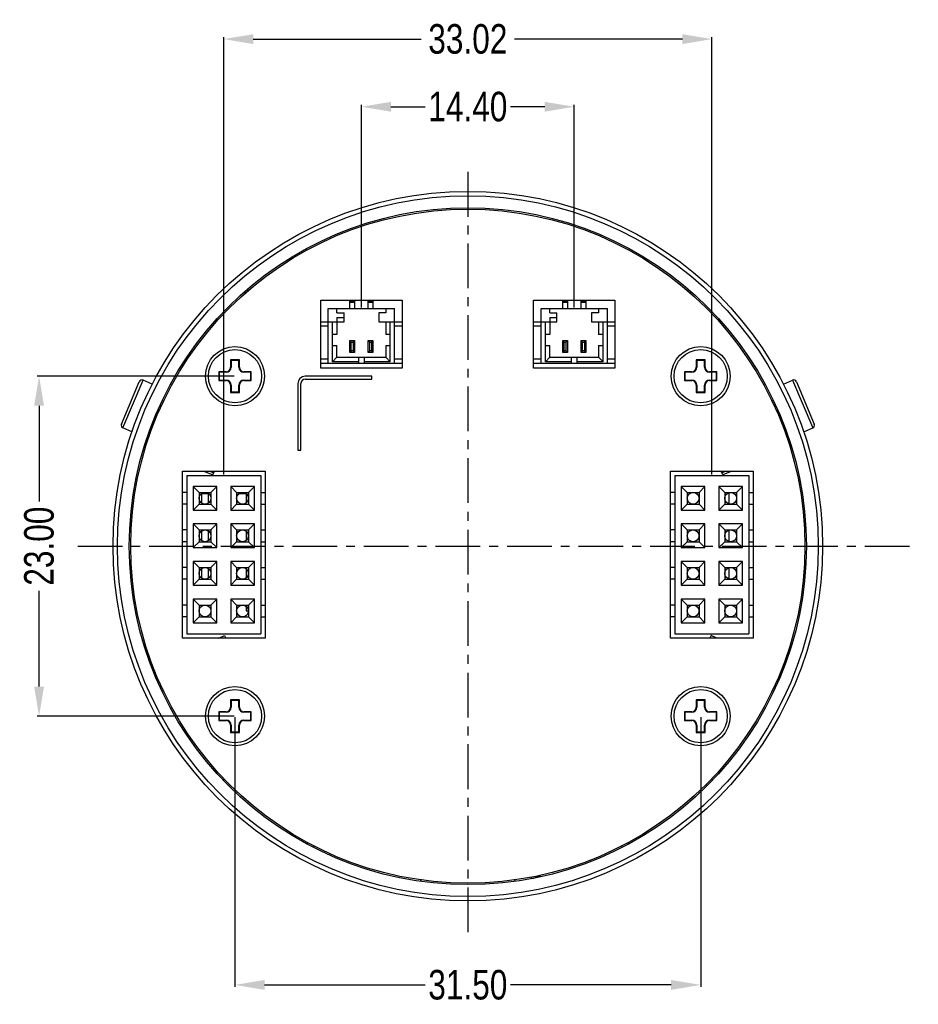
# Model space of a CAD drawing. Header units: inches. Extents: x -68 to 187, y 12 to 135.
# Tile 10 of 10: x 127 to 187, y 54 to 121. Entities that reach past the tile are written whole.
import ezdxf

# ---------------------------------------------------------------- set-up
doc = ezdxf.new("R2010")
doc.units = ezdxf.units.IN
doc.header["$LTSCALE"] = 1.21
doc.header["$MEASUREMENT"] = 0
doc.header["$PDMODE"] = 3
doc.header["$PDSIZE"] = 0.3125
doc.linetypes.add('CENTER', pattern=[2, 1.25, -0.25, 0.25, -0.25])
doc.layers.get('0').update_dxf_attribs({"linetype": 'CONTINUOUS'})
doc.layers.get('Defpoints').update_dxf_attribs({"linetype": 'CONTINUOUS'})
doc.layers.add('02___PRT_ALL_AXES', color=7, linetype='CONTINUOUS')
doc.layers.add('DIM', color=3, linetype='CONTINUOUS')
doc.styles.get("Standard").update_dxf_attribs({"font": 'txt', "width": 0.8})
doc.dimstyles.get("Standard").update_dxf_attribs({"dimtxt": 0.15625, "dimasz": 0.1875, "dimexe": 0.125, "dimexo": 0.0625, "dimgap": 0.09, "dimtad": 0, "dimtih": 1, "dimtoh": 1, "dimzin": 4, "dimdsep": 46, "dimtxsty": 'Standard', "dimblk": '_FILLED', "dimblk1": '_FILLED', "dimblk2": '_FILLED', "dimcen": 0.09, "dimazin": 1, "dimtp": 0.01, "dimtm": 0.01, "dimtfac": 1, "dimtofl": 0, "dimtmove": 0, "dimatfit": 3, "dimldrblk": '_FILLED', "dimfxl": 1, "dimtolj": 1, "dimtzin": 4, "dimarcsym": 0})

# ---------------------------------------------------------------- blocks, each defined once
blk = doc.blocks.new('_FILLED')
at = {"color": 0, "linetype": 'ByBlock'}
blk.add_solid([(0, 0), (-1, 0.167), (-1, -0.167)], dxfattribs=at)
blk = doc.blocks.new('*D6')
at = {"layer": 'Defpoints', "color": 0}
for p in [(141.257, 73.649), (172.757, 73.649), (172.757, 55.467)]:
    blk.add_point(p, dxfattribs=at)
at = {"layer": 'DIM', "color": 0, "lineweight": -2}
for p, q in [((141.257, 73.586), (141.257, 55.342)), ((172.757, 73.586), (172.757, 55.342)), ((143.257, 55.467), (154.117, 55.467)), ((170.757, 55.467), (159.897, 55.467))]:
    blk.add_line(p, q, dxfattribs=at)
at = {"layer": 'DIM', "color": 0, "lineweight": -2, "xscale": 2, "yscale": 2, "zscale": 2, "rotation": 180}
blk.add_blockref('_FILLED', (141.257, 55.467), dxfattribs=at)
at = {"layer": 'DIM', "color": 0, "lineweight": -2, "xscale": 2, "yscale": 2, "zscale": 2}
blk.add_blockref('_FILLED', (172.757, 55.467), dxfattribs=at)
at = {"layer": 'DIM', "color": 0, "insert": (157.007, 55.467), "char_height": 2, "attachment_point": 5}
blk.add_mtext('\\A1;31.50', dxfattribs=at)
blk = doc.blocks.new('*D7')
at = {"layer": 'Defpoints', "color": 0}
for p in [(141.257, 96.649), (128.006, 73.649), (141.257, 73.649)]:
    blk.add_point(p, dxfattribs=at)
at = {"layer": 'DIM', "color": 0, "lineweight": -2}
for p, q in [((141.195, 96.649), (127.881, 96.649)), ((128.006, 94.649), (128.006, 88.172)), ((128.006, 75.649), (128.006, 82.126)), ((141.195, 73.649), (127.881, 73.649))]:
    blk.add_line(p, q, dxfattribs=at)
at = {"layer": 'DIM', "color": 0, "lineweight": -2, "xscale": 2, "yscale": 2, "zscale": 2}
for p, rotation in [((128.006, 96.649), 90), ((128.006, 73.649), 270)]:
    blk.add_blockref('_FILLED', p, dxfattribs=dict(at, rotation=rotation))
at = {"layer": 'DIM', "color": 0, "insert": (128.006, 85.149), "char_height": 2, "attachment_point": 5, "rotation": 90}
blk.add_mtext('\\A1;23.00', dxfattribs=at)
blk = doc.blocks.new('*D9')
at = {"layer": 'Defpoints', "color": 0}
for p in [(173.517, 119.454), (140.497, 89.929), (173.517, 89.929)]:
    blk.add_point(p, dxfattribs=at)
at = {"layer": 'DIM', "color": 0, "lineweight": -2}
for p, q in [((140.497, 89.991), (140.497, 119.579)), ((142.497, 119.454), (153.85, 119.454)), ((171.517, 119.454), (160.164, 119.454)), ((173.517, 89.991), (173.517, 119.579))]:
    blk.add_line(p, q, dxfattribs=at)
at = {"layer": 'DIM', "color": 0, "lineweight": -2, "xscale": 2, "yscale": 2, "zscale": 2, "rotation": 180}
blk.add_blockref('_FILLED', (140.497, 119.454), dxfattribs=at)
at = {"layer": 'DIM', "color": 0, "lineweight": -2, "xscale": 2, "yscale": 2, "zscale": 2}
blk.add_blockref('_FILLED', (173.517, 119.454), dxfattribs=at)
at = {"layer": 'DIM', "color": 0, "insert": (157.007, 119.454), "char_height": 2, "attachment_point": 5}
blk.add_mtext('\\A1;33.02', dxfattribs=at)
blk = doc.blocks.new('*D13')
at = {"layer": 'Defpoints', "color": 0}
for p in [(164.207, 114.877), (149.807, 101.229), (164.207, 101.229)]:
    blk.add_point(p, dxfattribs=at)
at = {"layer": 'DIM', "color": 0, "lineweight": -2}
for p, q in [((149.807, 101.291), (149.807, 115.002)), ((151.807, 114.877), (154.117, 114.877)), ((162.207, 114.877), (159.897, 114.877)), ((164.207, 101.291), (164.207, 115.002))]:
    blk.add_line(p, q, dxfattribs=at)
at = {"layer": 'DIM', "color": 0, "lineweight": -2, "xscale": 2, "yscale": 2, "zscale": 2, "rotation": 180}
blk.add_blockref('_FILLED', (149.807, 114.877), dxfattribs=at)
at = {"layer": 'DIM', "color": 0, "lineweight": -2, "xscale": 2, "yscale": 2, "zscale": 2}
blk.add_blockref('_FILLED', (164.207, 114.877), dxfattribs=at)
at = {"layer": 'DIM', "color": 0, "insert": (157.007, 114.877), "char_height": 2, "attachment_point": 5}
blk.add_mtext('\\A1;14.40', dxfattribs=at)

msp = doc.modelspace()

# ---------------------------------------------------------------- linework, layer by layer
at = {"color": 6, "linetype": 'CENTER', "ltscale": 2}
for p, q in [((157.007, 110.464), (157.007, 58.974)), ((130.619, 85.149), (187.478, 85.149))]:
    msp.add_line(p, q, dxfattribs=at)
at = {"color": 7, "linetype": 'Continuous'}
for p, q in [((147.057, 97.199), (147.057, 101.799)), ((147.057, 101.799), (152.557, 101.799)), ((149.022, 101.229), (149.022, 101.729)), ((149.342, 101.729), (149.022, 101.729)), ((149.342, 101.629), (149.022, 101.629)), ((149.342, 101.729), (149.342, 101.229)), ((150.272, 101.229), (150.272, 101.729)), ((150.592, 101.729), (150.272, 101.729)), ((150.592, 101.629), (150.272, 101.629)), ((150.592, 101.729), (150.592, 101.229)), ((152.557, 101.799), (152.557, 97.199)), ((161.457, 97.199), (161.457, 101.799)), ((161.457, 101.799), (166.957, 101.799)), ((163.422, 101.229), (163.422, 101.729)), ((163.742, 101.729), (163.422, 101.729)), ((163.742, 101.629), (163.422, 101.629)), ((163.742, 101.729), (163.742, 101.229)), ((164.672, 101.229), (164.672, 101.729)), ((164.992, 101.729), (164.672, 101.729)), ((164.992, 101.629), (164.672, 101.629)), ((164.992, 101.729), (164.992, 101.229)), ((166.957, 101.799), (166.957, 97.199)), ((147.557, 97.529), (147.557, 101.229)), ((147.557, 101.229), (152.057, 101.229)), ((148.157, 100.929), (148.157, 101.229)), ((148.157, 100.929), (148.632, 100.929)), ((148.157, 100.629), (148.157, 99.479)), ((148.157, 100.629), (148.632, 100.629)), ((148.632, 100.329), (148.632, 100.929)), ((150.982, 100.929), (150.982, 100.329)), ((151.457, 100.929), (150.982, 100.929)), ((151.457, 101.229), (151.457, 100.929)), ((152.057, 97.529), (152.057, 101.229)), ((161.957, 97.529), (161.957, 101.229)), ((161.957, 101.229), (166.457, 101.229)), ((162.557, 100.929), (162.557, 101.229)), ((162.557, 100.929), (163.032, 100.929)), ((162.557, 100.629), (162.557, 99.479)), ((162.557, 100.629), (163.032, 100.629)), ((163.032, 100.329), (163.032, 100.929)), ((165.382, 100.929), (165.382, 100.329)), ((165.857, 100.929), (165.382, 100.929)), ((165.857, 101.229), (165.857, 100.929)), ((166.457, 97.529), (166.457, 101.229)), ((147.057, 100.329), (148.632, 100.329)), ((147.557, 100.029), (147.057, 100.029)), ((147.857, 97.629), (147.857, 100.329)), ((150.982, 100.329), (152.557, 100.329)), ((151.457, 100.329), (151.457, 99.479)), ((151.757, 97.629), (151.757, 100.329)), ((152.557, 100.029), (152.057, 100.029)), ((161.457, 100.329), (163.032, 100.329)), ((161.957, 100.029), (161.457, 100.029)), ((162.257, 97.629), (162.257, 100.329)), ((165.382, 100.329), (166.957, 100.329)), ((165.857, 100.329), (165.857, 99.479)), ((166.157, 97.629), (166.157, 100.329)), ((166.957, 100.029), (166.457, 100.029)), ((148.157, 99.479), (147.857, 99.479)), ((151.757, 99.479), (151.457, 99.479)), ((162.557, 99.479), (162.257, 99.479)), ((166.157, 99.479), (165.857, 99.479)), ((147.857, 98.729), (148.157, 98.729)), ((148.157, 97.929), (148.157, 98.729)), ((149.022, 98.254), (149.022, 99.054)), ((149.122, 98.954), (149.022, 99.054)), ((149.022, 99.054), (149.342, 99.054)), ((149.122, 98.354), (149.122, 98.954)), ((149.122, 98.954), (149.242, 98.954)), ((149.242, 98.954), (149.342, 99.054)), ((149.242, 98.954), (149.242, 98.354)), ((149.342, 99.054), (149.342, 98.254)), ((150.272, 98.254), (150.272, 99.054)), ((150.372, 98.954), (150.272, 99.054)), ((150.272, 99.054), (150.592, 99.054)), ((150.372, 98.354), (150.372, 98.954)), ((150.372, 98.954), (150.492, 98.954)), ((150.492, 98.954), (150.592, 99.054)), ((150.492, 98.954), (150.492, 98.354)), ((150.592, 99.054), (150.592, 98.254)), ((151.457, 98.729), (151.457, 97.929)), ((151.457, 98.729), (151.757, 98.729)), ((162.257, 98.729), (162.557, 98.729)), ((162.557, 97.929), (162.557, 98.729)), ((163.422, 98.254), (163.422, 99.054)), ((163.522, 98.954), (163.422, 99.054)), ((163.422, 99.054), (163.742, 99.054)), ((163.522, 98.354), (163.522, 98.954)), ((163.522, 98.954), (163.642, 98.954)), ((163.642, 98.954), (163.742, 99.054)), ((163.642, 98.954), (163.642, 98.354)), ((163.742, 99.054), (163.742, 98.254)), ((164.672, 98.254), (164.672, 99.054)), ((164.772, 98.954), (164.672, 99.054)), ((164.672, 99.054), (164.992, 99.054)), ((164.772, 98.354), (164.772, 98.954)), ((164.772, 98.954), (164.892, 98.954)), ((164.892, 98.954), (164.992, 99.054)), ((164.892, 98.954), (164.892, 98.354)), ((164.992, 99.054), (164.992, 98.254)), ((165.857, 98.729), (165.857, 97.929)), ((165.857, 98.729), (166.157, 98.729)), ((147.857, 97.629), (148.157, 97.929)), ((148.157, 97.929), (151.457, 97.929)), ((149.122, 98.354), (149.022, 98.254)), ((149.342, 98.254), (149.022, 98.254)), ((149.242, 98.354), (149.122, 98.354)), ((149.242, 98.354), (149.342, 98.254)), ((149.607, 97.929), (149.607, 97.529)), ((150.007, 97.529), (150.007, 97.929)), ((150.372, 98.354), (150.272, 98.254)), ((150.592, 98.254), (150.272, 98.254)), ((150.492, 98.354), (150.372, 98.354)), ((150.492, 98.354), (150.592, 98.254)), ((151.457, 97.929), (151.757, 97.629)), ((162.257, 97.629), (162.557, 97.929)), ((162.557, 97.929), (165.857, 97.929)), ((163.522, 98.354), (163.422, 98.254)), ((163.742, 98.254), (163.422, 98.254)), ((163.642, 98.354), (163.522, 98.354)), ((163.642, 98.354), (163.742, 98.254)), ((164.007, 97.929), (164.007, 97.529)), ((164.407, 97.529), (164.407, 97.929)), ((164.772, 98.354), (164.672, 98.254)), ((164.992, 98.254), (164.672, 98.254)), ((164.892, 98.354), (164.772, 98.354)), ((164.892, 98.354), (164.992, 98.254)), ((165.857, 97.929), (166.157, 97.629)), ((140.957, 97.749), (140.957, 97.249)), ((140.957, 97.749), (140.994, 97.712)), ((141.557, 97.749), (140.957, 97.749)), ((140.994, 97.712), (140.994, 97.249)), ((141.52, 97.712), (140.994, 97.712)), ((141.557, 97.749), (141.52, 97.712)), ((141.52, 97.249), (141.52, 97.712)), ((141.557, 97.249), (141.557, 97.749)), ((147.057, 97.829), (147.557, 97.829)), ((147.057, 97.529), (152.557, 97.529)), ((149.607, 97.629), (147.857, 97.629)), ((151.757, 97.629), (150.007, 97.629)), ((152.057, 97.829), (152.557, 97.829)), ((161.457, 97.829), (161.957, 97.829)), ((161.457, 97.529), (166.957, 97.529)), ((164.007, 97.629), (162.257, 97.629)), ((166.157, 97.629), (164.407, 97.629)), ((166.457, 97.829), (166.957, 97.829)), ((172.457, 97.749), (172.457, 97.249)), ((172.457, 97.749), (172.494, 97.712)), ((173.057, 97.749), (172.457, 97.749)), ((172.494, 97.712), (172.494, 97.249)), ((173.02, 97.712), (172.494, 97.712)), ((173.057, 97.749), (173.02, 97.712)), ((173.02, 97.249), (173.02, 97.712)), ((173.057, 97.249), (173.057, 97.749)), ((140.157, 96.949), (140.157, 96.349)), ((140.157, 96.949), (140.194, 96.912)), ((140.657, 96.949), (140.157, 96.949)), ((140.194, 96.912), (140.194, 96.386)), ((140.657, 96.912), (140.194, 96.912)), ((140.657, 96.949), (140.657, 96.912)), ((140.957, 97.249), (140.994, 97.249)), ((141.557, 97.249), (141.52, 97.249)), ((141.857, 96.949), (141.857, 96.912)), ((142.357, 96.949), (141.857, 96.949)), ((142.32, 96.912), (141.857, 96.912)), ((142.357, 96.949), (142.32, 96.912)), ((142.32, 96.386), (142.32, 96.912)), ((142.357, 96.349), (142.357, 96.949)), ((150.507, 96.649), (146.007, 96.649)), ((152.557, 97.199), (147.057, 97.199)), ((150.507, 96.449), (150.507, 96.649)), ((166.957, 97.199), (161.457, 97.199)), ((171.657, 96.949), (171.657, 96.349)), ((172.157, 96.949), (171.657, 96.949)), ((171.657, 96.949), (171.694, 96.912)), ((171.694, 96.912), (171.694, 96.386)), ((172.157, 96.912), (171.694, 96.912)), ((172.157, 96.949), (172.157, 96.912)), ((172.457, 97.249), (172.494, 97.249)), ((173.057, 97.249), (173.02, 97.249)), ((173.357, 96.949), (173.357, 96.912)), ((173.857, 96.949), (173.357, 96.949)), ((173.82, 96.912), (173.357, 96.912)), ((173.857, 96.949), (173.82, 96.912)), ((173.82, 96.386), (173.82, 96.912)), ((173.857, 96.349), (173.857, 96.949)), ((133.571, 93.408), (134.786, 96.27)), ((133.677, 93.145), (135.048, 96.376)), ((135.663, 96.116), (135.048, 96.376)), ((140.157, 96.349), (140.194, 96.386)), ((140.157, 96.349), (140.657, 96.349)), ((140.194, 96.386), (140.657, 96.386)), ((140.657, 96.349), (140.657, 96.386)), ((140.957, 96.049), (140.957, 95.549)), ((140.957, 96.049), (140.994, 96.049)), ((140.994, 96.049), (140.994, 95.586)), ((141.52, 95.586), (141.52, 96.049)), ((141.557, 96.049), (141.52, 96.049)), ((141.557, 95.549), (141.557, 96.049)), ((141.857, 96.349), (141.857, 96.386)), ((141.857, 96.386), (142.32, 96.386)), ((141.857, 96.349), (142.357, 96.349)), ((142.357, 96.349), (142.32, 96.386)), ((145.507, 96.149), (145.507, 91.649)), ((145.707, 91.649), (145.707, 96.149)), ((146.007, 96.449), (150.507, 96.449)), ((171.657, 96.349), (171.694, 96.386)), ((171.657, 96.349), (172.157, 96.349)), ((171.694, 96.386), (172.157, 96.386)), ((172.157, 96.349), (172.157, 96.386)), ((172.457, 96.049), (172.457, 95.549)), ((172.457, 96.049), (172.494, 96.049)), ((172.494, 96.049), (172.494, 95.586)), ((173.02, 95.586), (173.02, 96.049)), ((173.057, 96.049), (173.02, 96.049)), ((173.057, 95.549), (173.057, 96.049)), ((173.357, 96.349), (173.357, 96.386)), ((173.357, 96.386), (173.82, 96.386)), ((173.357, 96.349), (173.857, 96.349)), ((173.857, 96.349), (173.82, 96.386)), ((178.351, 96.116), (178.966, 96.376)), ((178.966, 96.376), (180.337, 93.145)), ((179.228, 96.27), (180.443, 93.408)), ((140.957, 95.549), (140.994, 95.586)), ((140.957, 95.549), (141.557, 95.549)), ((140.994, 95.586), (141.52, 95.586)), ((141.557, 95.549), (141.52, 95.586)), ((172.457, 95.549), (172.494, 95.586)), ((172.457, 95.549), (173.057, 95.549)), ((172.494, 95.586), (173.02, 95.586)), ((173.057, 95.549), (173.02, 95.586)), ((134.289, 92.886), (133.677, 93.145)), ((179.725, 92.886), (180.337, 93.145)), ((145.507, 91.649), (145.707, 91.649)), ((137.697, 78.929), (137.697, 90.229)), ((137.697, 90.229), (143.297, 90.229)), ((137.997, 89.929), (137.997, 79.229)), ((137.997, 89.929), (142.997, 89.929)), ((139.153, 90.229), (139.769, 89.967)), ((139.537, 90.229), (139.828, 90.105)), ((139.769, 89.967), (139.88, 90.229)), ((142.997, 89.929), (142.997, 79.229)), ((143.297, 90.229), (143.297, 78.929)), ((170.717, 78.929), (170.717, 90.229)), ((170.717, 90.229), (176.317, 90.229)), ((171.017, 89.929), (171.017, 79.229)), ((171.017, 89.929), (176.017, 89.929)), ((174.245, 89.967), (174.134, 90.229)), ((174.477, 90.229), (174.186, 90.105)), ((174.861, 90.229), (174.245, 89.967)), ((176.017, 89.929), (176.017, 79.229)), ((176.317, 90.229), (176.317, 78.929)), ((137.997, 88.789), (137.697, 88.789)), ((138.427, 89.189), (138.427, 87.589)), ((138.427, 89.189), (138.827, 88.789)), ((140.027, 89.189), (138.427, 89.189)), ((138.827, 88.789), (138.827, 87.989)), ((138.827, 88.789), (139.627, 88.789)), ((139.007, 88.055), (139.007, 88.679)), ((139.502, 88.679), (139.007, 88.679)), ((139.457, 88.062), (139.457, 88.679)), ((139.627, 88.789), (140.027, 89.189)), ((139.627, 88.789), (139.627, 87.989)), ((140.027, 87.589), (140.027, 89.189)), ((140.967, 89.189), (140.967, 87.589)), ((140.967, 89.189), (141.367, 88.789)), ((142.567, 89.189), (140.967, 89.189)), ((141.367, 88.789), (141.367, 87.989)), ((141.367, 88.789), (142.167, 88.789)), ((142.007, 88.679), (141.492, 88.679)), ((142.007, 88.709), (142.007, 88.069)), ((142.167, 88.789), (142.567, 89.189)), ((142.167, 88.789), (142.167, 87.989)), ((142.567, 87.589), (142.567, 89.189)), ((142.997, 88.789), (143.297, 88.789)), ((171.017, 88.789), (170.717, 88.789)), ((171.447, 89.189), (171.447, 87.589)), ((171.447, 89.189), (171.847, 88.789)), ((173.047, 89.189), (171.447, 89.189)), ((171.847, 88.789), (171.847, 87.989)), ((171.847, 88.789), (172.647, 88.789)), ((172.647, 88.789), (173.047, 89.189)), ((172.647, 88.789), (172.647, 87.989)), ((173.047, 87.589), (173.047, 89.189)), ((173.987, 89.189), (173.987, 87.589)), ((175.587, 89.189), (173.987, 89.189)), ((173.987, 89.189), (174.387, 88.789)), ((174.387, 88.789), (174.387, 87.989)), ((174.387, 88.789), (175.187, 88.789)), ((174.694, 88), (174.694, 88.778)), ((175.187, 88.789), (175.587, 89.189)), ((175.187, 88.789), (175.187, 87.989)), ((175.587, 87.589), (175.587, 89.189)), ((176.017, 88.789), (176.317, 88.789)), ((137.997, 87.989), (137.697, 87.989)), ((138.827, 87.989), (138.427, 87.589)), ((138.827, 87.989), (139.627, 87.989)), ((140.027, 87.589), (139.627, 87.989)), ((141.367, 87.989), (140.967, 87.589)), ((141.367, 87.989), (142.167, 87.989)), ((142.567, 87.589), (142.167, 87.989)), ((142.997, 87.989), (143.297, 87.989)), ((171.017, 87.989), (170.717, 87.989)), ((171.847, 87.989), (171.447, 87.589)), ((171.847, 87.989), (172.647, 87.989)), ((173.047, 87.589), (172.647, 87.989)), ((174.387, 87.989), (173.987, 87.589)), ((174.387, 87.989), (175.187, 87.989)), ((175.587, 87.589), (175.187, 87.989)), ((176.017, 87.989), (176.317, 87.989)), ((138.427, 87.589), (140.027, 87.589)), ((140.967, 87.589), (142.567, 87.589)), ((171.447, 87.589), (173.047, 87.589)), ((173.987, 87.589), (175.587, 87.589)), ((138.427, 86.649), (138.427, 85.049)), ((138.427, 86.649), (138.827, 86.249)), ((140.027, 86.649), (138.427, 86.649)), ((139.627, 86.249), (140.027, 86.649)), ((140.027, 85.049), (140.027, 86.649)), ((140.967, 86.649), (140.967, 85.049)), ((140.967, 86.649), (141.367, 86.249)), ((142.567, 86.649), (140.967, 86.649)), ((142.167, 86.249), (142.567, 86.649)), ((142.567, 85.049), (142.567, 86.649)), ((171.447, 86.649), (171.447, 85.049)), ((173.047, 86.649), (171.447, 86.649)), ((171.447, 86.649), (171.847, 86.249)), ((172.647, 86.249), (173.047, 86.649)), ((173.047, 85.049), (173.047, 86.649)), ((173.987, 86.649), (173.987, 85.049)), ((175.587, 86.649), (173.987, 86.649)), ((173.987, 86.649), (174.387, 86.249)), ((175.187, 86.249), (175.587, 86.649)), ((175.587, 85.049), (175.587, 86.649)), ((137.997, 86.249), (137.697, 86.249)), ((138.827, 86.249), (138.827, 85.449)), ((138.827, 86.249), (139.627, 86.249)), ((139.007, 85.515), (139.007, 86.182)), ((139.457, 85.522), (139.457, 86.176)), ((139.627, 86.249), (139.627, 85.449)), ((141.367, 86.249), (141.367, 85.449)), ((141.367, 86.249), (142.167, 86.249)), ((142.007, 86.169), (142.007, 85.529)), ((142.167, 86.249), (142.167, 85.449)), ((142.997, 86.249), (143.297, 86.249)), ((171.017, 86.249), (170.717, 86.249)), ((171.847, 86.249), (171.847, 85.449)), ((171.847, 86.249), (172.647, 86.249)), ((172.647, 86.249), (172.647, 85.449)), ((174.387, 86.249), (174.387, 85.449)), ((174.387, 86.249), (175.187, 86.249)), ((174.694, 85.46), (174.694, 86.238)), ((175.187, 86.249), (175.187, 85.449)), ((176.017, 86.249), (176.317, 86.249)), ((137.997, 85.449), (137.697, 85.449)), ((138.827, 85.449), (138.427, 85.049)), ((138.827, 85.449), (139.627, 85.449)), ((140.027, 85.049), (139.627, 85.449)), ((141.367, 85.449), (140.967, 85.049)), ((141.367, 85.449), (142.167, 85.449)), ((142.567, 85.049), (142.167, 85.449)), ((142.997, 85.449), (143.297, 85.449)), ((171.017, 85.449), (170.717, 85.449)), ((171.847, 85.449), (171.447, 85.049)), ((171.847, 85.449), (172.647, 85.449)), ((173.047, 85.049), (172.647, 85.449)), ((174.387, 85.449), (173.987, 85.049)), ((174.387, 85.449), (175.187, 85.449)), ((175.587, 85.049), (175.187, 85.449)), ((176.017, 85.449), (176.317, 85.449)), ((138.427, 85.049), (140.027, 85.049)), ((140.967, 85.049), (142.567, 85.049)), ((171.447, 85.049), (173.047, 85.049)), ((173.987, 85.049), (175.587, 85.049)), ((138.427, 84.109), (138.427, 82.509)), ((138.427, 84.109), (138.827, 83.709)), ((140.027, 84.109), (138.427, 84.109)), ((139.627, 83.709), (140.027, 84.109)), ((140.027, 82.509), (140.027, 84.109)), ((140.967, 84.109), (140.967, 82.509)), ((140.967, 84.109), (141.367, 83.709)), ((142.567, 84.109), (140.967, 84.109)), ((142.167, 83.709), (142.567, 84.109)), ((142.567, 82.509), (142.567, 84.109)), ((171.447, 84.109), (171.447, 82.509)), ((173.047, 84.109), (171.447, 84.109)), ((171.447, 84.109), (171.847, 83.709)), ((172.647, 83.709), (173.047, 84.109)), ((173.047, 82.509), (173.047, 84.109)), ((173.987, 84.109), (173.987, 82.509)), ((175.587, 84.109), (173.987, 84.109)), ((173.987, 84.109), (174.387, 83.709)), ((175.187, 83.709), (175.587, 84.109)), ((175.587, 82.509), (175.587, 84.109)), ((137.997, 83.709), (137.697, 83.709)), ((138.827, 83.709), (138.827, 82.909)), ((138.827, 83.709), (139.627, 83.709)), ((139.007, 82.975), (139.007, 83.642)), ((139.457, 82.982), (139.457, 83.636)), ((139.627, 83.709), (139.627, 82.909)), ((141.367, 83.709), (141.367, 82.909)), ((141.367, 83.709), (142.167, 83.709)), ((142.007, 83.629), (142.007, 82.989)), ((142.167, 83.709), (142.167, 82.909)), ((142.997, 83.709), (143.297, 83.709)), ((171.017, 83.709), (170.717, 83.709)), ((171.847, 83.709), (171.847, 82.909)), ((171.847, 83.709), (172.647, 83.709)), ((172.647, 83.709), (172.647, 82.909)), ((174.387, 83.709), (174.387, 82.909)), ((174.387, 83.709), (175.187, 83.709)), ((174.694, 82.92), (174.694, 83.698)), ((175.187, 83.709), (175.187, 82.909)), ((176.017, 83.709), (176.317, 83.709)), ((137.997, 82.909), (137.697, 82.909)), ((138.827, 82.909), (138.427, 82.509)), ((138.827, 82.909), (139.627, 82.909)), ((140.027, 82.509), (139.627, 82.909)), ((141.367, 82.909), (140.967, 82.509)), ((141.367, 82.909), (142.167, 82.909)), ((142.567, 82.509), (142.167, 82.909)), ((142.997, 82.909), (143.297, 82.909)), ((171.017, 82.909), (170.717, 82.909)), ((171.847, 82.909), (171.447, 82.509)), ((171.847, 82.909), (172.647, 82.909)), ((173.047, 82.509), (172.647, 82.909)), ((174.387, 82.909), (173.987, 82.509)), ((174.387, 82.909), (175.187, 82.909)), ((175.587, 82.509), (175.187, 82.909)), ((176.017, 82.909), (176.317, 82.909)), ((138.427, 82.509), (140.027, 82.509)), ((140.967, 82.509), (142.567, 82.509)), ((171.447, 82.509), (173.047, 82.509)), ((173.987, 82.509), (175.587, 82.509)), ((138.427, 81.569), (138.427, 79.969)), ((138.427, 81.569), (138.827, 81.169)), ((140.027, 81.569), (138.427, 81.569)), ((139.627, 81.169), (140.027, 81.569)), ((140.027, 79.969), (140.027, 81.569)), ((140.967, 81.569), (140.967, 79.969)), ((140.967, 81.569), (141.367, 81.169)), ((142.567, 81.569), (140.967, 81.569)), ((142.167, 81.169), (142.567, 81.569)), ((142.567, 79.969), (142.567, 81.569)), ((171.447, 81.569), (171.447, 79.969)), ((173.047, 81.569), (171.447, 81.569)), ((171.447, 81.569), (171.847, 81.169)), ((172.647, 81.169), (173.047, 81.569)), ((173.047, 79.969), (173.047, 81.569)), ((173.987, 81.569), (173.987, 79.969)), ((175.587, 81.569), (173.987, 81.569)), ((173.987, 81.569), (174.387, 81.169)), ((175.187, 81.169), (175.587, 81.569)), ((175.587, 79.969), (175.587, 81.569)), ((137.997, 81.169), (137.697, 81.169)), ((138.827, 81.169), (138.827, 80.369)), ((138.827, 81.169), (139.627, 81.169)), ((139.627, 81.169), (139.627, 80.369)), ((141.367, 81.169), (141.367, 80.369)), ((141.367, 81.169), (142.167, 81.169)), ((142.007, 81.089), (142.007, 80.779)), ((142.007, 80.779), (142.167, 80.779)), ((142.167, 81.169), (142.167, 80.369)), ((142.997, 81.169), (143.297, 81.169)), ((171.017, 81.169), (170.717, 81.169)), ((171.847, 81.169), (171.847, 80.369)), ((171.847, 81.169), (172.647, 81.169)), ((172.647, 81.169), (172.647, 80.369)), ((174.387, 81.169), (174.387, 80.369)), ((174.387, 81.169), (175.187, 81.169)), ((175.187, 81.169), (175.187, 80.369)), ((176.017, 81.169), (176.317, 81.169)), ((137.997, 80.369), (137.697, 80.369)), ((138.827, 80.369), (138.427, 79.969)), ((138.427, 79.969), (140.027, 79.969)), ((138.827, 80.369), (139.627, 80.369)), ((140.027, 79.969), (139.627, 80.369)), ((141.367, 80.369), (140.967, 79.969)), ((140.967, 79.969), (142.567, 79.969)), ((141.367, 80.369), (142.167, 80.369)), ((142.567, 79.969), (142.167, 80.369)), ((142.997, 80.369), (143.297, 80.369)), ((171.017, 80.369), (170.717, 80.369)), ((171.847, 80.369), (171.447, 79.969)), ((171.447, 79.969), (173.047, 79.969)), ((171.847, 80.369), (172.647, 80.369)), ((173.047, 79.969), (172.647, 80.369)), ((174.387, 80.369), (173.987, 79.969)), ((173.987, 79.969), (175.587, 79.969)), ((174.387, 80.369), (175.187, 80.369)), ((175.587, 79.969), (175.187, 80.369)), ((176.017, 80.369), (176.317, 80.369)), ((143.297, 78.929), (137.697, 78.929)), ((137.997, 79.229), (142.997, 79.229)), ((140.164, 78.929), (140.551, 79.113)), ((140.551, 79.113), (140.639, 78.929)), ((176.317, 78.929), (170.717, 78.929)), ((171.017, 79.229), (176.017, 79.229)), ((173.463, 79.113), (173.375, 78.929)), ((173.85, 78.929), (173.463, 79.113)), ((140.957, 74.749), (140.957, 74.249)), ((140.957, 74.749), (140.994, 74.712)), ((141.557, 74.749), (140.957, 74.749)), ((140.994, 74.712), (140.994, 74.249)), ((141.52, 74.712), (140.994, 74.712)), ((141.557, 74.749), (141.52, 74.712)), ((141.52, 74.249), (141.52, 74.712)), ((141.557, 74.249), (141.557, 74.749)), ((172.457, 74.749), (172.457, 74.249)), ((173.057, 74.749), (172.457, 74.749)), ((172.457, 74.749), (172.494, 74.712)), ((172.494, 74.712), (172.494, 74.249)), ((173.02, 74.712), (172.494, 74.712)), ((173.057, 74.749), (173.02, 74.712)), ((173.02, 74.249), (173.02, 74.712)), ((173.057, 74.249), (173.057, 74.749)), ((140.157, 73.949), (140.157, 73.349)), ((140.157, 73.949), (140.194, 73.912)), ((140.657, 73.949), (140.157, 73.949)), ((140.657, 73.949), (140.657, 73.912)), ((140.957, 74.249), (140.994, 74.249)), ((141.557, 74.249), (141.52, 74.249)), ((141.857, 73.949), (141.857, 73.912)), ((142.357, 73.949), (141.857, 73.949)), ((142.357, 73.949), (142.32, 73.912)), ((142.357, 73.349), (142.357, 73.949)), ((171.657, 73.949), (171.657, 73.349)), ((172.157, 73.949), (171.657, 73.949)), ((171.657, 73.949), (171.694, 73.912)), ((172.157, 73.949), (172.157, 73.912)), ((172.457, 74.249), (172.494, 74.249)), ((173.057, 74.249), (173.02, 74.249)), ((173.357, 73.949), (173.357, 73.912)), ((173.857, 73.949), (173.357, 73.949)), ((173.857, 73.949), (173.82, 73.912)), ((173.857, 73.349), (173.857, 73.949)), ((140.157, 73.349), (140.194, 73.386)), ((140.157, 73.349), (140.657, 73.349)), ((140.194, 73.912), (140.194, 73.386)), ((140.657, 73.912), (140.194, 73.912)), ((140.194, 73.386), (140.657, 73.386)), ((140.657, 73.349), (140.657, 73.386)), ((142.32, 73.912), (141.857, 73.912)), ((141.857, 73.349), (141.857, 73.386)), ((141.857, 73.386), (142.32, 73.386)), ((141.857, 73.349), (142.357, 73.349)), ((142.32, 73.386), (142.32, 73.912)), ((142.357, 73.349), (142.32, 73.386)), ((171.657, 73.349), (171.694, 73.386)), ((171.657, 73.349), (172.157, 73.349)), ((171.694, 73.912), (171.694, 73.386)), ((172.157, 73.912), (171.694, 73.912)), ((171.694, 73.386), (172.157, 73.386)), ((172.157, 73.349), (172.157, 73.386)), ((173.82, 73.912), (173.357, 73.912)), ((173.357, 73.349), (173.357, 73.386)), ((173.357, 73.386), (173.82, 73.386)), ((173.357, 73.349), (173.857, 73.349)), ((173.82, 73.386), (173.82, 73.912)), ((173.857, 73.349), (173.82, 73.386)), ((140.957, 73.049), (140.957, 72.549)), ((140.957, 73.049), (140.994, 73.049)), ((140.994, 73.049), (140.994, 72.586)), ((141.52, 72.586), (141.52, 73.049)), ((141.557, 73.049), (141.52, 73.049)), ((141.557, 72.549), (141.557, 73.049)), ((172.457, 73.049), (172.457, 72.549)), ((172.457, 73.049), (172.494, 73.049)), ((172.494, 73.049), (172.494, 72.586)), ((173.02, 72.586), (173.02, 73.049)), ((173.057, 73.049), (173.02, 73.049)), ((173.057, 72.549), (173.057, 73.049)), ((140.957, 72.549), (140.994, 72.586)), ((140.957, 72.549), (141.557, 72.549)), ((140.994, 72.586), (141.52, 72.586)), ((141.557, 72.549), (141.52, 72.586)), ((172.457, 72.549), (172.494, 72.586)), ((172.457, 72.549), (173.057, 72.549)), ((172.494, 72.586), (173.02, 72.586)), ((173.057, 72.549), (173.02, 72.586)), ((140.526, 69.397), (140.464, 69.314)), ((173.55, 69.314), (173.488, 69.397)), ((140.82, 68.954), (140.881, 69.036)), ((173.133, 69.036), (173.194, 68.954)), ((146.172, 65.09), (146.112, 65.01)), ((146.558, 64.772), (146.62, 64.854)), ((167.395, 64.854), (167.456, 64.772)), ((167.902, 65.01), (167.842, 65.09)), ((161.287, 62.757), (161.287, 62.652)), ((153.817, 62.475), (153.817, 62.575)), ((160.197, 62.575), (160.197, 62.475))]:
    msp.add_line(p, q, dxfattribs=at)
for centre, radius in [((157.007, 85.149), 24), ((157.007, 85.149), 23.7), ((157.007, 85.149), 22.9), ((157.007, 85.149), 22.8), ((141.257, 96.649), 2), ((172.757, 96.649), 2), ((139.227, 88.389), 0.4), ((141.767, 88.389), 0.4), ((172.247, 88.389), 0.4), ((174.787, 88.389), 0.4), ((139.227, 85.849), 0.4), ((141.767, 85.849), 0.4), ((172.247, 85.849), 0.4), ((174.787, 85.849), 0.4), ((139.227, 83.309), 0.4), ((141.767, 83.309), 0.4), ((172.247, 83.309), 0.4), ((174.787, 83.309), 0.4), ((139.227, 80.769), 0.4), ((141.767, 80.769), 0.4), ((172.247, 80.769), 0.4), ((174.787, 80.769), 0.4), ((141.257, 73.649), 2), ((172.757, 73.649), 2)]:
    msp.add_circle(centre, radius, dxfattribs=at)
for centre, radius, start, end in [((143.507, 100.649), 2.25, 126.4163, 135.96371), ((170.507, 100.649), 2.25, 44.03629, 53.5837), ((140.657, 97.249), 0.337, 270, 0), ((140.657, 97.249), 0.3, 270, 0), ((141.857, 97.249), 0.337, 180, 270), ((141.857, 97.249), 0.3, 180, 270), ((146.007, 96.149), 0.5, 90, 180), ((172.157, 97.249), 0.337, 270, 0), ((172.157, 97.249), 0.3, 270, 0), ((173.357, 97.249), 0.337, 180, 270), ((173.357, 97.249), 0.3, 180, 270), ((134.97, 96.192), 0.2, 67, 157), ((140.657, 96.049), 0.337, 0, 90), ((140.657, 96.049), 0.3, 0, 90), ((141.857, 96.049), 0.337, 90, 180), ((141.857, 96.049), 0.3, 90, 180), ((146.007, 96.149), 0.3, 90, 180), ((172.157, 96.049), 0.337, 0, 90), ((172.157, 96.049), 0.3, 0, 90), ((173.357, 96.049), 0.337, 90, 180), ((173.357, 96.049), 0.3, 90, 180), ((179.044, 96.192), 0.2, 23, 113), ((133.755, 93.329), 0.2, 157, 247), ((180.259, 93.329), 0.2, 293, 23), ((140.657, 74.249), 0.337, 270, 0), ((140.657, 74.249), 0.3, 270, 0), ((141.857, 74.249), 0.337, 180, 270), ((141.857, 74.249), 0.3, 180, 270), ((172.157, 74.249), 0.337, 270, 0), ((172.157, 74.249), 0.3, 270, 0), ((173.357, 74.249), 0.337, 180, 270), ((173.357, 74.249), 0.3, 180, 270), ((140.657, 73.049), 0.337, 0, 90), ((140.657, 73.049), 0.3, 0, 90), ((141.857, 73.049), 0.337, 90, 180), ((141.857, 73.049), 0.3, 90, 180), ((172.157, 73.049), 0.337, 0, 90), ((172.157, 73.049), 0.3, 0, 90), ((173.357, 73.049), 0.337, 90, 180), ((173.357, 73.049), 0.3, 90, 180), ((160.926, 64.62), 2, 280.80739, 300.06515)]:
    msp.add_arc(centre, radius, start, end, dxfattribs=at)
at = {"layer": '02___PRT_ALL_AXES', "color": 7, "linetype": 'Continuous'}
for centre in [(141.257, 96.649), (172.757, 96.649), (141.257, 73.649), (172.757, 73.649)]:
    msp.add_circle(centre, 1.8, dxfattribs=at)

# ---------------------------------------------------------------- dimensions: what is measured, and where the dimension line sits
at = {"layer": 'DIM'}
for base, p1, p2, picture, middle in [((173.517, 119.454), (140.497, 89.929), (173.517, 89.929), '*D9', (157.007, 119.454)), ((164.207, 114.877), (149.807, 101.229), (164.207, 101.229), '*D13', (157.007, 114.877)), ((172.757, 55.467), (141.257, 73.649), (172.757, 73.649), '*D6', (157.007, 55.467))]:
    dim = msp.add_linear_dim(base=base, p1=p1, p2=p2, dimstyle='Standard', override={"dimtxt": 2, "dimasz": 2, "dimtih": 0, "dimtoh": 0, "dimzin": 0, "dimcen": 0.198, "dimadec": 0, "dimazin": 0, "dimtp": 0, "dimtm": 0, "dimtdec": 4, "dimtzin": 0}, dxfattribs=at)
    dim.commit()
    dim.dimension.update_dxf_attribs({"geometry": picture, "text_midpoint": middle})
dim = msp.add_linear_dim(base=(128.006, 73.649), p1=(141.257, 96.649), p2=(141.257, 73.649), angle=90, dimstyle='Standard', override={"dimtxt": 2, "dimasz": 2, "dimtih": 0, "dimtoh": 0, "dimzin": 0, "dimcen": 0.198, "dimadec": 0, "dimazin": 0, "dimtp": 0, "dimtm": 0, "dimtdec": 4, "dimtzin": 0}, dxfattribs=at)
dim.commit()
dim.dimension.update_dxf_attribs({"geometry": '*D7', "text_midpoint": (128.006, 85.149)})

doc.saveas('drawing.dxf')
